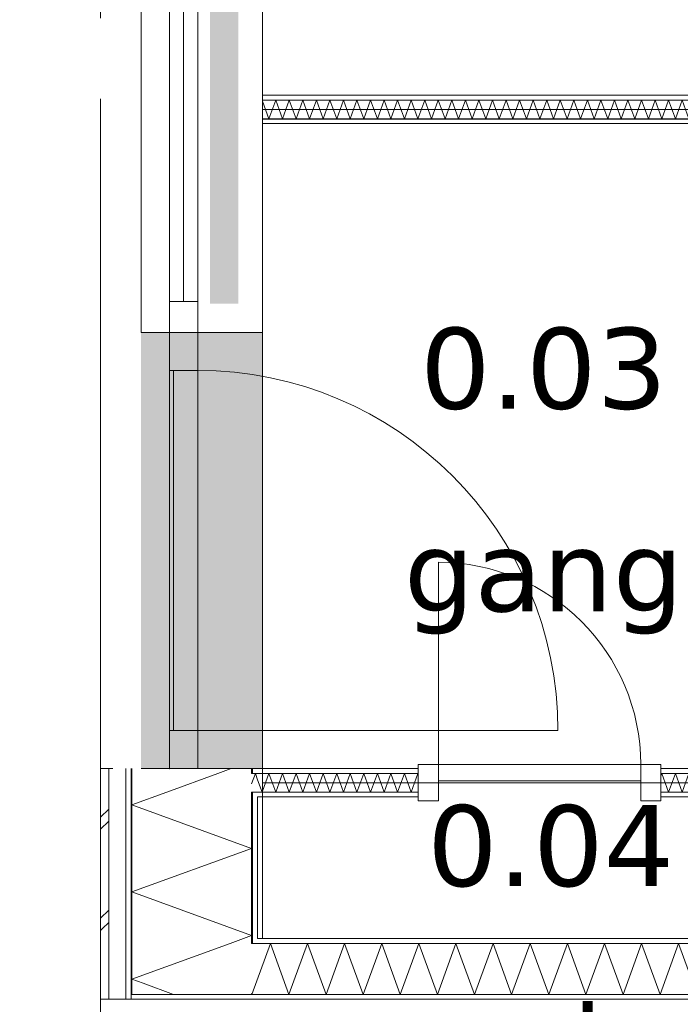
# Model space of a CAD drawing. Header units: millimetres. Extents: x -14925 to 266687, y -3550 to 35834.
# Tile 156 of 244: x 110899 to 112531, y 13512 to 15946. Entities that reach past the tile are written whole.
import ezdxf
from ezdxf.enums import TextEntityAlignment as Align

# ---------------------------------------------------------------- set-up
doc = ezdxf.new("R2010")
doc.units = ezdxf.units.MM
doc.header["$MEASUREMENT"] = 0
doc.linetypes.add('B0204', pattern=[2600, 2000, -200, 200, -200])
for name, color, linetype in [('A Stramien', 7, 'Continuous'), ('New_21 Buitenwanden', 7, 'Continuous'), ('New_21 Buitenwanden 2D arcering', 7, 'Continuous'), ('New_21 Buitenwanden Afdek-arcering', 7, 'Continuous'), ('New_21 Buitenwanden Deuren', 7, 'Continuous'), ('New_21 Buitenwanden Doorsnede-arcering', 7, 'Continuous'), ('New_21 Buitenwanden Laagscheidingslijnen', 7, 'Continuous'), ('New_21 Buitenwanden Ramen', 7, 'Continuous'), ('New_22 C Binnenwanden', 7, 'Continuous'), ('New_22 C Binnenwanden Deuren', 7, 'Continuous'), ('New_22 C Binnenwanden Doorsnede-arcering', 7, 'Continuous'), ('New_22 C Binnenwanden Laagscheidingslijnen', 7, 'Continuous'), ('New_Z Gebruiksopp', 7, 'Continuous'), ('New_Z Gebruiksopp Zone omranding', 7, 'Continuous'), ('New_Z Gebruiksopp Zone tekst', 7, 'Continuous'), ('Tekst_dim 1_ 100 .DO', 7, 'Continuous')]:
    doc.layers.add(name, color=color, linetype=linetype)
doc.styles.add('GENERATED_STYLE_1', font='verdana.ttf')
doc.styles.add('GENERATED_STYLE_2', font='verdana.ttf')
doc.dimstyles.new('GENERATED_STYLE__1', dxfattribs={"dimtxt": 400, "dimasz": 380, "dimexe": 0.18, "dimexo": 0.0625, "dimgap": 0, "dimtad": 1, "dimdec": 0, "dimzin": 0, "dimdsep": 46, "dimtxsty": 'GENERATED_STYLE_2', "dimblk": 'ARROWHEAD_7', "dimblk1": 'ARROWHEAD_7', "dimblk2": 'ARROWHEAD_7', "dimcen": 0.09, "dimse1": 1, "dimse2": 1, "dimclrd": 9, "dimclre": 9, "dimclrt": 9, "dimadec": 1, "dimazin": 0, "dimtfac": 1, "dimtdec": 4, "dimtmove": 0, "dimatfit": 3, "dimfxl": 1, "dimtolj": 1, "dimtzin": 0, "dimarcsym": 0})
pattern_1 = [(180, (120873.91, 0), (0, 100), [])]
pattern_2 = [(0, (120873.91, 0), (0, 100), [])]
pattern_3 = [(270, (120873.91, 0), (100, 0), [])]

# ---------------------------------------------------------------- blocks, each defined once
blk = doc.blocks.new('gang_0.03_107_1', base_point=(112193.6, 15317.4))
at = {"layer": 'New_Z Gebruiksopp Zone tekst', "color": 2, "lineweight": 0}
for tag, style, p in [('DUMMY_941', 'GENERATED_STYLE_1', (112193.6, 15255.2)), ('DUMMY_942', 'GENERATED_STYLE_2', (112193.6, 14758.1))]:
    blk.add_attdef(tag, text='', height=200, dxfattribs=dict(at, style=style)).set_placement(p, align=Align.TOP_LEFT)
for tag, style, p in [('ROOM_NUMBER', 'GENERATED_STYLE_1', (112193.6, 15184.5)), ('ROOM_NAME', 'GENERATED_STYLE_2', (112193.6, 14683.8))]:
    blk.add_attdef(tag, text='', height=200, dxfattribs=dict(at, style=style)).set_placement(p, align=Align.TOP_CENTER)
blk = doc.blocks.new('m.k._0.04_108_1', base_point=(112211.1, 14137.7))
at = {"layer": 'New_Z Gebruiksopp Zone tekst', "color": 2, "lineweight": 0}
for tag, style, p in [('DUMMY_941', 'GENERATED_STYLE_1', (112211.1, 14075.5)), ('DUMMY_942', 'GENERATED_STYLE_2', (112211.1, 13578.4))]:
    blk.add_attdef(tag, text='', height=200, dxfattribs=dict(at, style=style)).set_placement(p, align=Align.TOP_LEFT)
for tag, style, p in [('ROOM_NUMBER', 'GENERATED_STYLE_1', (112211.1, 14004.8)), ('ROOM_NAME', 'GENERATED_STYLE_2', (112211.1, 13512.5))]:
    blk.add_attdef(tag, text='', height=200, dxfattribs=dict(at, style=style)).set_placement(p, align=Align.TOP_CENTER)
blk = doc.blocks.new('Rnx horizontaal 26[49]_1', base_point=(120873.9, 0))
at = {"layer": 'New_21 Buitenwanden Ramen', "color": 7, "linetype": 'Continuous', "lineweight": 0}
for p, q in [((111498.9, 16327), (111498.9, 16339)), ((111498.9, 16327), (111498.9, 16339)), ((111198.9, 15173), (111198.9, 16327)), ((111198.9, 16327), (111218.9, 16327)), ((111218.9, 16327), (111260.9, 16327)), ((111260.9, 16327), (111268.9, 16327)), ((111268.9, 15173), (111268.9, 16327)), ((111268.9, 16251), (111268.9, 16327)), ((111268.9, 16327), (111275.9, 16327)), ((111268.9, 16327), (111275.9, 16327)), ((111275.9, 16327), (111338.9, 16327)), ((111275.9, 16327), (111338.9, 16327)), ((111338.9, 16327), (111338.9, 16251)), ((111338.9, 16327), (111471.9, 16327)), ((111338.9, 16327), (111471.9, 16327)), ((111471.9, 16327), (111486.9, 16327)), ((111471.9, 16327), (111486.9, 16327)), ((111486.9, 16327), (111498.9, 16327)), ((111486.9, 16327), (111498.9, 16327)), ((111498.9, 15173), (111498.9, 16327)), ((111338.9, 16251), (111268.9, 16251)), ((111268.9, 15249), (111268.9, 16251)), ((111303.9, 15249), (111303.9, 16251)), ((111338.9, 16251), (111338.9, 15249)), ((111268.9, 15173), (111268.9, 15249)), ((111268.9, 15249), (111338.9, 15249)), ((111338.9, 15249), (111338.9, 15173)), ((111198.9, 15173), (111218.9, 15173)), ((111218.9, 15173), (111260.9, 15173)), ((111260.9, 15173), (111268.9, 15173)), ((111268.9, 15173), (111275.9, 15173)), ((111268.9, 15173), (111275.9, 15173)), ((111275.9, 15173), (111338.9, 15173)), ((111275.9, 15173), (111338.9, 15173)), ((111338.9, 15173), (111471.9, 15173)), ((111338.9, 15173), (111471.9, 15173)), ((111471.9, 15173), (111486.9, 15173)), ((111471.9, 15173), (111486.9, 15173)), ((111486.9, 15173), (111498.9, 15173)), ((111486.9, 15173), (111498.9, 15173)), ((111498.9, 15173), (111498.9, 15161)), ((111498.9, 15173), (111498.9, 15161))]:
    blk.add_line(p, q, dxfattribs=at)
for p in [(111268.9, 16327), (111268.9, 15173)]:
    blk.add_point(p, dxfattribs=at)
blk = doc.blocks.new('D1 26[145]_1', base_point=(120873.9, 0))
at = {"layer": 'New_21 Buitenwanden Deuren', "color": 7, "linetype": 'Continuous', "lineweight": 0}
for p, q in [((111498.9, 15173), (111498.9, 15185)), ((111498.9, 15173), (111498.9, 15185)), ((111198.9, 15173), (111218.9, 15173)), ((111218.9, 15173), (111260.9, 15173)), ((111260.9, 15173), (111268.9, 15173)), ((111268.9, 15173), (111268.9, 14095)), ((111268.9, 15173), (111268.9, 15079)), ((111338.9, 15173), (111268.9, 15173)), ((111268.9, 15173), (111275.9, 15173)), ((111268.9, 15173), (111275.9, 15173)), ((111275.9, 15173), (111338.9, 15173)), ((111275.9, 15173), (111338.9, 15173)), ((111338.9, 15079), (111338.9, 15173)), ((111338.9, 15173), (111471.9, 15173)), ((111338.9, 15173), (111471.9, 15173)), ((111471.9, 15173), (111486.9, 15173)), ((111471.9, 15173), (111486.9, 15173)), ((111486.9, 15173), (111498.9, 15173)), ((111486.9, 15173), (111498.9, 15173)), ((111268.9, 15079), (111338.9, 15079)), ((111278.9, 14189), (111278.9, 15079)), ((111278.9, 15079), (111338.9, 15079)), ((111338.9, 15079), (111338.9, 14189)), ((111338.9, 14189), (111268.9, 14189)), ((111268.9, 14189), (111268.9, 14095)), ((111338.9, 14189), (111278.9, 14189)), ((111338.9, 14189), (112228.9, 14189)), ((111338.9, 14095), (111338.9, 14189)), ((111198.9, 14095), (111218.9, 14095)), ((111218.9, 14095), (111260.9, 14095)), ((111260.9, 14095), (111268.9, 14095)), ((111268.9, 14095), (111338.9, 14095)), ((111268.9, 14095), (111275.9, 14095)), ((111268.9, 14095), (111275.9, 14095)), ((111275.9, 14095), (111338.9, 14095)), ((111275.9, 14095), (111338.9, 14095)), ((111338.9, 14095), (111471.9, 14095)), ((111338.9, 14095), (111471.9, 14095)), ((111471.9, 14095), (111486.9, 14095)), ((111471.9, 14095), (111486.9, 14095)), ((111486.9, 14095), (111498.9, 14095)), ((111486.9, 14095), (111498.9, 14095)), ((111498.9, 14095), (111498.9, 14083)), ((111498.9, 14095), (111498.9, 14083))]:
    blk.add_line(p, q, dxfattribs=at)
blk.add_arc((111338.9, 14189), 890, 0, 90, dxfattribs=at)
for p in [(111268.9, 15173), (111268.9, 14095)]:
    blk.add_point(p, dxfattribs=at)
blk = doc.blocks.new('Wall_409_1', base_point=(111498.9, 17405))
at = {"layer": 'New_21 Buitenwanden 2D arcering', "linetype": 'Continuous', "lineweight": 0, "true_color": 0xffffff}
blk.add_hatch(color=7, dxfattribs=at).paths.add_polyline_path([(111368.9, 16327), (111368.9, 15244), (111438.9, 15244), (111438.9, 16327)])
at = {"layer": 'New_21 Buitenwanden Afdek-arcering', "linetype": 'Continuous', "lineweight": 0, "true_color": 0xffffff}
blk.add_hatch(color=7, dxfattribs=at).paths.add_polyline_path([(111198.9, 14095), (111498.9, 14095), (111498.9, 15173), (111198.9, 15173)])
at = {"layer": 'New_21 Buitenwanden', "color": 9, "linetype": 'Continuous', "lineweight": 0}
for p, q in [((111198.9, 14095), (111218.9, 14095)), ((111218.9, 14095), (111260.9, 14095)), ((111260.9, 14095), (111268.9, 14095)), ((111268.9, 14095), (111275.9, 14095)), ((111275.9, 14095), (111338.9, 14095)), ((111338.9, 14095), (111471.9, 14095)), ((111471.9, 14095), (111486.9, 14095)), ((111486.9, 14095), (111498.9, 14095)), ((111498.9, 14095), (111498.9, 14083))]:
    blk.add_line(p, q, dxfattribs=at)
at = {"layer": 'New_21 Buitenwanden Deuren', "color": 7, "linetype": 'Continuous', "lineweight": 0}
blk.add_blockref('D1 26[145]_1', (120873.9, 0), dxfattribs=at)
at = {"layer": 'New_21 Buitenwanden Ramen', "color": 7, "linetype": 'Continuous', "lineweight": 0}
blk.add_blockref('Rnx horizontaal 26[49]_1', (120873.9, 0), dxfattribs=at)
blk = doc.blocks.new('*X2729', base_point=(120873.9, 0))
at = {"layer": 'New_22 C Binnenwanden Doorsnede-arcering', "color": 7, "linetype": 'Continuous', "lineweight": 0}
for p, q in [((111498.9, 15744.6), (111514.8, 15701)), ((111531.5, 15747), (111514.8, 15701)), ((111531.5, 15747), (111548.3, 15701)), ((111565, 15747), (111548.3, 15701)), ((111565, 15747), (111581.7, 15701)), ((111598.5, 15747), (111581.7, 15701)), ((111598.5, 15747), (111615.2, 15701)), ((111632, 15747), (111615.2, 15701)), ((111632, 15747), (111648.7, 15701)), ((111665.5, 15747), (111648.7, 15701)), ((111665.5, 15747), (111682.2, 15701)), ((111698.9, 15747), (111682.2, 15701)), ((111698.9, 15747), (111715.7, 15701)), ((111732.4, 15747), (111715.7, 15701)), ((111732.4, 15747), (111749.2, 15701)), ((111765.9, 15747), (111749.2, 15701)), ((111765.9, 15747), (111782.7, 15701)), ((111799.4, 15747), (111782.7, 15701)), ((111799.4, 15747), (111816.1, 15701)), ((111832.9, 15747), (111816.1, 15701)), ((111832.9, 15747), (111849.6, 15701)), ((111866.4, 15747), (111849.6, 15701)), ((111866.4, 15747), (111883.1, 15701)), ((111899.9, 15747), (111883.1, 15701)), ((111899.9, 15747), (111916.6, 15701)), ((111933.3, 15747), (111916.6, 15701)), ((111933.3, 15747), (111950.1, 15701)), ((111966.8, 15747), (111950.1, 15701)), ((111966.8, 15747), (111983.6, 15701)), ((112000.3, 15747), (111983.6, 15701)), ((112000.3, 15747), (112017.1, 15701)), ((112033.8, 15747), (112017.1, 15701)), ((112033.8, 15747), (112050.5, 15701)), ((112067.3, 15747), (112050.5, 15701)), ((112067.3, 15747), (112084, 15701)), ((112100.8, 15747), (112084, 15701)), ((112100.8, 15747), (112117.5, 15701)), ((112134.3, 15747), (112117.5, 15701)), ((112134.3, 15747), (112151, 15701)), ((112167.7, 15747), (112151, 15701)), ((112167.7, 15747), (112184.5, 15701)), ((112201.2, 15747), (112184.5, 15701)), ((112201.2, 15747), (112218, 15701)), ((112234.7, 15747), (112218, 15701)), ((112234.7, 15747), (112251.5, 15701)), ((112268.2, 15747), (112251.5, 15701)), ((112268.2, 15747), (112284.9, 15701)), ((112301.7, 15747), (112284.9, 15701)), ((112301.7, 15747), (112318.4, 15701)), ((112335.2, 15747), (112318.4, 15701)), ((112335.2, 15747), (112351.9, 15701)), ((112368.7, 15747), (112351.9, 15701)), ((112368.7, 15747), (112385.4, 15701)), ((112402.1, 15747), (112385.4, 15701)), ((112402.1, 15747), (112418.9, 15701)), ((112435.6, 15747), (112418.9, 15701)), ((112435.6, 15747), (112452.4, 15701)), ((112469.1, 15747), (112452.4, 15701)), ((112469.1, 15747), (112485.9, 15701)), ((112502.6, 15747), (112485.9, 15701)), ((112502.6, 15747), (112519.3, 15701)), ((112536.1, 15747), (112519.3, 15701)), ((112536.1, 15747), (112552.8, 15701)), ((112569.6, 15747), (112552.8, 15701)), ((112569.6, 15747), (112586.3, 15701)), ((112603, 15747), (112586.3, 15701)), ((112603, 15747), (112619.8, 15701)), ((112636.5, 15747), (112619.8, 15701)), ((112636.5, 15747), (112653.3, 15701)), ((112670, 15747), (112653.3, 15701)), ((112670, 15747), (112686.8, 15701)), ((112703.5, 15747), (112686.8, 15701)), ((112703.5, 15747), (112720.2, 15701)), ((112737, 15747), (112720.2, 15701)), ((112737, 15747), (112753.7, 15701)), ((112770.5, 15747), (112753.7, 15701)), ((112770.5, 15747), (112787.2, 15701)), ((112804, 15747), (112787.2, 15701)), ((112804, 15747), (112820.7, 15701)), ((112837.4, 15747), (112820.7, 15701)), ((112837.4, 15747), (112854.2, 15701)), ((112870.9, 15747), (112854.2, 15701)), ((112870.9, 15747), (112887.7, 15701)), ((112904.4, 15747), (112887.7, 15701)), ((112904.4, 15747), (112921.2, 15701)), ((112937.9, 15747), (112921.2, 15701)), ((112937.9, 15747), (112954.6, 15701)), ((112971.4, 15747), (112954.6, 15701)), ((112971.4, 15747), (112988.1, 15701)), ((113004.9, 15747), (112988.1, 15701)), ((113004.9, 15747), (113021.6, 15701)), ((113038.4, 15747), (113021.6, 15701)), ((113038.4, 15747), (113055.1, 15701)), ((113071.8, 15747), (113055.1, 15701)), ((113071.8, 15747), (113088.6, 15701)), ((113105.3, 15747), (113088.6, 15701)), ((113105.3, 15747), (113122.1, 15701)), ((113138.8, 15747), (113122.1, 15701)), ((113138.8, 15747), (113155.6, 15701)), ((113172.3, 15747), (113155.6, 15701)), ((113172.3, 15747), (113189, 15701)), ((113205.8, 15747), (113189, 15701)), ((113205.8, 15747), (113222.5, 15701)), ((113239.3, 15747), (113222.5, 15701)), ((113239.3, 15747), (113256, 15701)), ((113272.8, 15747), (113256, 15701)), ((113272.8, 15747), (113289.5, 15701)), ((113306.2, 15747), (113289.5, 15701)), ((113306.2, 15747), (113323, 15701)), ((113339.7, 15747), (113323, 15701)), ((113339.7, 15747), (113356.5, 15701)), ((113373.2, 15747), (113356.5, 15701)), ((113373.2, 15747), (113390, 15701)), ((113406.7, 15747), (113390, 15701)), ((113406.7, 15747), (113423.4, 15701)), ((113440.2, 15747), (113423.4, 15701)), ((113440.2, 15747), (113456.9, 15701)), ((113473.7, 15747), (113456.9, 15701)), ((113473.7, 15747), (113490.4, 15701)), ((113507.2, 15747), (113490.4, 15701)), ((113507.2, 15747), (113523.9, 15701)), ((113540.6, 15747), (113523.9, 15701)), ((113540.6, 15747), (113557.4, 15701)), ((113574.1, 15747), (113557.4, 15701)), ((113574.1, 15747), (113590.9, 15701)), ((113607.6, 15747), (113590.9, 15701)), ((113607.6, 15747), (113624.3, 15701)), ((113641.1, 15747), (113624.3, 15701)), ((113641.1, 15747), (113657.8, 15701)), ((113674.6, 15747), (113657.8, 15701)), ((113674.6, 15747), (113691.3, 15701)), ((113708.1, 15747), (113691.3, 15701)), ((113708.1, 15747), (113724.8, 15701)), ((113741.5, 15747), (113724.8, 15701)), ((113741.5, 15747), (113758.3, 15701)), ((113775, 15747), (113758.3, 15701)), ((113775, 15747), (113791.8, 15701)), ((113808.5, 15747), (113791.8, 15701)), ((113808.5, 15747), (113808.9, 15745.9))]:
    blk.add_line(p, q, dxfattribs=at)
blk = doc.blocks.new('Wall_411_1', base_point=(111498.9, 15724))
at = {"layer": 'New_22 C Binnenwanden Doorsnede-arcering', "linetype": 'Continuous', "lineweight": 0, "true_color": 0x000000}
h = blk.add_hatch(dxfattribs=at)
h.set_pattern_fill('325_Houtachtig_plaatmate_E0', color=18, style=0, pattern_type=2)
h.set_pattern_definition(pattern_1)
h.paths.add_polyline_path([(111498.9, 15759), (111498.9, 15747), (113808.9, 15747), (113808.9, 15759)])
h = blk.add_hatch(dxfattribs=at)
h.set_pattern_fill('325_Houtachtig_plaatmate_E0', color=18, style=0, pattern_type=2)
h.set_pattern_definition(pattern_1)
h.paths.add_polyline_path([(111498.9, 15701), (111498.9, 15689), (113808.9, 15689), (113808.9, 15701)])
at = {"layer": 'New_22 C Binnenwanden', "color": 1, "linetype": 'Continuous', "lineweight": 0, "flags": 128}
for points in [[(113808.9, 15759), (111498.9, 15759)], [(111498.9, 15689), (113808.9, 15689)]]:
    blk.add_lwpolyline(points, dxfattribs=at)
at = {"layer": 'New_22 C Binnenwanden Laagscheidingslijnen', "color": 1, "linetype": 'Continuous', "lineweight": 0}
for p, q in [((113808.9, 15747), (111498.9, 15747)), ((113808.9, 15701), (111498.9, 15701))]:
    blk.add_line(p, q, dxfattribs=at)
at = {"layer": 'New_22 C Binnenwanden', "color": 1, "lineweight": 0}
blk.add_blockref('*X2729', (120873.9, 0), dxfattribs=at)
blk = doc.blocks.new('*X2742', base_point=(120873.9, 0))
at = {"layer": 'New_22 C Binnenwanden Doorsnede-arcering', "color": 7, "linetype": 'Continuous', "lineweight": 0}
for p in [(111471.9, 14057.2), (111486.9, 14067.6)]:
    blk.add_line(p, (111481.3, 14083), dxfattribs=at)
blk = doc.blocks.new('*X2743', base_point=(120873.9, 0))
at = {"layer": 'New_22 C Binnenwanden Doorsnede-arcering', "color": 7, "linetype": 'Continuous', "lineweight": 0}
for q in [(111486.9, 14067.6), (111498.9, 14039.4)]:
    blk.add_line((111498, 14037), q, dxfattribs=at)
blk = doc.blocks.new('*X2744', base_point=(120873.9, 0))
at = {"layer": 'New_22 C Binnenwanden Doorsnede-arcering', "color": 7, "linetype": 'Continuous', "lineweight": 0}
for q in [(112732.9, 14048.2), (112744.9, 14058.8)]:
    blk.add_line((112737, 14037), q, dxfattribs=at)
blk = doc.blocks.new('*X2745', base_point=(120873.9, 0))
at = {"layer": 'New_22 C Binnenwanden Doorsnede-arcering', "color": 7, "linetype": 'Continuous', "lineweight": 0}
for p, q in [((111498.9, 14039.4), (111514.8, 14083)), ((111531.5, 14037), (111514.8, 14083)), ((111531.5, 14037), (111548.3, 14083)), ((111565, 14037), (111548.3, 14083)), ((111565, 14037), (111581.7, 14083)), ((111598.5, 14037), (111581.7, 14083)), ((111598.5, 14037), (111615.2, 14083)), ((111632, 14037), (111615.2, 14083)), ((111632, 14037), (111648.7, 14083)), ((111665.5, 14037), (111648.7, 14083)), ((111665.5, 14037), (111682.2, 14083)), ((111698.9, 14037), (111682.2, 14083)), ((111698.9, 14037), (111715.7, 14083)), ((111732.4, 14037), (111715.7, 14083)), ((111732.4, 14037), (111749.2, 14083)), ((111765.9, 14037), (111749.2, 14083)), ((111765.9, 14037), (111782.7, 14083)), ((111799.4, 14037), (111782.7, 14083)), ((111799.4, 14037), (111816.1, 14083)), ((111832.9, 14037), (111816.1, 14083)), ((111832.9, 14037), (111849.6, 14083)), ((111866.4, 14037), (111849.6, 14083)), ((111866.4, 14037), (111883.1, 14083)), ((111883.6, 14081.8), (111883.1, 14083))]:
    blk.add_line(p, q, dxfattribs=at)
blk = doc.blocks.new('*X2746', base_point=(120873.9, 0))
at = {"layer": 'New_22 C Binnenwanden Doorsnede-arcering', "color": 7, "linetype": 'Continuous', "lineweight": 0}
for p, q in [((112483.6, 14076.7), (112485.9, 14083)), ((112502.6, 14037), (112485.9, 14083)), ((112502.6, 14037), (112519.3, 14083)), ((112536.1, 14037), (112519.3, 14083)), ((112536.1, 14037), (112552.8, 14083)), ((112569.6, 14037), (112552.8, 14083)), ((112569.6, 14037), (112586.3, 14083)), ((112603, 14037), (112586.3, 14083)), ((112603, 14037), (112619.8, 14083)), ((112636.5, 14037), (112619.8, 14083)), ((112636.5, 14037), (112653.3, 14083)), ((112670, 14037), (112653.3, 14083)), ((112670, 14037), (112686.8, 14083)), ((112703.5, 14037), (112686.8, 14083)), ((112703.5, 14037), (112720.2, 14083)), ((112732.9, 14048.2), (112720.2, 14083))]:
    blk.add_line(p, q, dxfattribs=at)
blk = doc.blocks.new('D1 bl 26[150]_1', base_point=(120873.9, 0))
at = {"layer": 'New_22 C Binnenwanden Deuren', "color": 7, "linetype": 'Continuous', "lineweight": 0}
for p, q in [((111933.6, 14105), (111933.6, 14605)), ((111883.6, 14105), (111933.6, 14105)), ((111883.6, 14015), (111883.6, 14105)), ((111883.6, 14095), (111883.6, 14083)), ((111933.6, 14105), (111933.6, 14015)), ((112433.6, 14105), (111933.6, 14105)), ((111933.6, 14105), (111933.6, 14065)), ((112433.6, 14015), (112433.6, 14105)), ((112433.6, 14105), (112483.6, 14105)), ((112433.6, 14065), (112433.6, 14105)), ((112483.6, 14105), (112483.6, 14015)), ((112483.6, 14095), (112483.6, 14083)), ((111883.6, 14083), (111883.6, 14037)), ((111933.6, 14065), (112433.6, 14065)), ((112483.6, 14083), (112483.6, 14037)), ((111883.6, 14037), (111883.6, 14025)), ((112483.6, 14037), (112483.6, 14025)), ((111933.6, 14015), (111883.6, 14015)), ((112483.6, 14015), (112433.6, 14015))]:
    blk.add_line(p, q, dxfattribs=at)
blk.add_arc((111933.6, 14105), 500, 0, 90, dxfattribs=at)
blk = doc.blocks.new('Wall_414_1', base_point=(111498.9, 14060))
at = {"layer": 'New_22 C Binnenwanden Doorsnede-arcering', "linetype": 'Continuous', "lineweight": 0, "true_color": 0x000000}
h = blk.add_hatch(dxfattribs=at)
h.set_pattern_fill('325_Houtachtig_plaatmate_E0', color=18, style=0, pattern_type=2)
h.set_pattern_definition(pattern_2)
h.paths.add_polyline_path([(111498.9, 14083), (111498.9, 14095), (111486.9, 14095), (111486.9, 14083)])
h = blk.add_hatch(dxfattribs=at)
h.set_pattern_fill('325_Houtachtig_plaatmate_E0', color=18, style=0, pattern_type=2)
h.set_pattern_definition(pattern_2)
h.paths.add_polyline_path([(111883.6, 14095), (111498.9, 14095), (111498.9, 14083), (111883.6, 14083)])
h = blk.add_hatch(dxfattribs=at)
h.set_pattern_fill('325_Houtachtig_plaatmate_E0', color=18, style=0, pattern_type=2)
h.set_pattern_definition(pattern_2)
h.paths.add_polyline_path([(112732.9, 14095), (112483.6, 14095), (112483.6, 14083), (112732.9, 14083)])
h = blk.add_hatch(dxfattribs=at)
h.set_pattern_fill('325_Houtachtig_plaatmate_E0', color=18, style=0, pattern_type=2)
h.set_pattern_definition(pattern_2)
h.paths.add_polyline_path([(111498.9, 14025), (111498.9, 14037), (111486.9, 14037), (111486.9, 14025)])
h = blk.add_hatch(dxfattribs=at)
h.set_pattern_fill('325_Houtachtig_plaatmate_E0', color=18, style=0, pattern_type=2)
h.set_pattern_definition(pattern_2)
h.paths.add_polyline_path([(111883.6, 14037), (111498.9, 14037), (111498.9, 14025), (111883.6, 14025)])
h = blk.add_hatch(dxfattribs=at)
h.set_pattern_fill('325_Houtachtig_plaatmate_E0', color=18, style=0, pattern_type=2)
h.set_pattern_definition(pattern_2)
h.paths.add_polyline_path([(112483.6, 14037), (112483.6, 14025), (112732.9, 14025), (112732.9, 14037)])
at = {"layer": 'New_21 Buitenwanden Laagscheidingslijnen', "color": 1, "linetype": 'Continuous', "lineweight": 0}
for p, q in [((111498.9, 14095), (111486.9, 14095)), ((111486.9, 14083), (111471.9, 14083)), ((111498.9, 14083), (111486.9, 14083)), ((111471.9, 14037), (111486.9, 14037)), ((111486.9, 14037), (111498.9, 14037)), ((111486.9, 14025), (111498.9, 14025))]:
    blk.add_line(p, q, dxfattribs=at)
at = {"layer": 'New_22 C Binnenwanden', "color": 1, "linetype": 'Continuous', "lineweight": 0}
for p, q in [((111883.6, 14095), (111883.6, 14083)), ((112483.6, 14095), (112483.6, 14083)), ((111883.6, 14083), (111883.6, 14037)), ((112483.6, 14083), (112483.6, 14037)), ((111883.6, 14037), (111883.6, 14025)), ((112483.6, 14037), (112483.6, 14025))]:
    blk.add_line(p, q, dxfattribs=at)
at = {"layer": 'New_22 C Binnenwanden', "color": 1, "linetype": 'Continuous', "lineweight": 0, "flags": 128}
for points in [[(111883.6, 14095), (111498.9, 14095)], [(112732.9, 14095), (112483.6, 14095)], [(111498.9, 14025), (111883.6, 14025)], [(112483.6, 14025), (112732.9, 14025)]]:
    blk.add_lwpolyline(points, dxfattribs=at)
at = {"layer": 'New_22 C Binnenwanden Laagscheidingslijnen', "color": 1, "linetype": 'Continuous', "lineweight": 0}
for p, q in [((111498.9, 14083), (111883.6, 14083)), ((112483.6, 14083), (112732.9, 14083)), ((112744.9, 14083), (112732.9, 14083)), ((111498.9, 14037), (111883.6, 14037)), ((112483.6, 14037), (112732.9, 14037)), ((112732.9, 14037), (112744.9, 14037))]:
    blk.add_line(p, q, dxfattribs=at)
at = {"layer": 'New_22 C Binnenwanden', "color": 1, "lineweight": 0}
for name in ['*X2742', '*X2743', '*X2745', '*X2746', '*X2744']:
    blk.add_blockref(name, (120873.9, 0), dxfattribs=at)
at = {"layer": 'New_22 C Binnenwanden Deuren', "color": 7, "linetype": 'Continuous', "lineweight": 0}
blk.add_blockref('D1 bl 26[150]_1', (120873.9, 0), dxfattribs=at)
blk = doc.blocks.new('*X2791', base_point=(120873.9, 0))
at = {"layer": 'New_22 C Binnenwanden Doorsnede-arcering', "color": 7, "linetype": 'Continuous', "lineweight": 0}
for p, q in [((111518.4, 13663), (111472.6, 13537)), ((111518.4, 13663), (111564.3, 13537)), ((111610.1, 13663), (111564.3, 13537)), ((111610.1, 13663), (111656, 13537)), ((111701.9, 13663), (111656, 13537)), ((111701.9, 13663), (111747.7, 13537)), ((111793.6, 13663), (111747.7, 13537)), ((111793.6, 13663), (111839.4, 13537)), ((111885.3, 13663), (111839.4, 13537)), ((111885.3, 13663), (111931.2, 13537)), ((111977, 13663), (111931.2, 13537)), ((111977, 13663), (112022.9, 13537)), ((112068.7, 13663), (112022.9, 13537)), ((112068.7, 13663), (112114.6, 13537)), ((112160.5, 13663), (112114.6, 13537)), ((112160.5, 13663), (112206.3, 13537)), ((112252.2, 13663), (112206.3, 13537)), ((112252.2, 13663), (112298, 13537)), ((112343.9, 13663), (112298, 13537)), ((112343.9, 13663), (112389.8, 13537)), ((112435.6, 13663), (112389.8, 13537)), ((112435.6, 13663), (112481.5, 13537)), ((112527.3, 13663), (112481.5, 13537)), ((112527.3, 13663), (112573.2, 13537)), ((112619.1, 13663), (112573.2, 13537)), ((112619.1, 13663), (112664.9, 13537)), ((112710.8, 13663), (112664.9, 13537)), ((112710.8, 13663), (112744.9, 13569.2)), ((111471.9, 13538.8), (111472.6, 13537))]:
    blk.add_line(p, q, dxfattribs=at)
blk = doc.blocks.new('Wall_422_1', base_point=(111498.9, 13675))
at = {"layer": 'New_22 C Binnenwanden Doorsnede-arcering', "linetype": 'Continuous', "lineweight": 0, "true_color": 0x000000}
h = blk.add_hatch(dxfattribs=at)
h.set_pattern_fill('325_Houtachtig_plaatmate_E0', color=18, style=0, pattern_type=2)
h.set_pattern_definition(pattern_1)
h.paths.add_polyline_path([(111486.9, 13670.5), (111498.9, 13675), (111486.9, 13675)])
h = blk.add_hatch(dxfattribs=at)
h.set_pattern_fill('325_Houtachtig_plaatmate_E0', color=18, style=0, pattern_type=2)
h.set_pattern_definition(pattern_1)
h.paths.add_polyline_path([(111486.9, 13663), (112732.9, 13663), (112732.9, 13675), (111498.9, 13675), (111486.9, 13670.5)])
h = blk.add_hatch(dxfattribs=at)
h.set_pattern_fill('325_Houtachtig_plaatmate_E0', color=18, style=0, pattern_type=2)
h.set_pattern_definition(pattern_1)
h.paths.add_polyline_path([(111175.9, 13525), (118271.9, 13525), (118271.9, 13537), (111175.9, 13537)])
at = {"layer": 'New_21 Buitenwanden Laagscheidingslijnen', "color": 1, "linetype": 'Continuous', "lineweight": 0}
blk.add_line((111498.9, 13675), (111486.9, 13675), dxfattribs=at)
at = {"layer": 'New_22 C Binnenwanden', "color": 1, "linetype": 'Continuous', "lineweight": 0, "flags": 128}
for points in [[(112732.9, 13675), (111498.9, 13675)], [(111175.9, 13525), (118271.9, 13525)]]:
    blk.add_lwpolyline(points, dxfattribs=at)
at = {"layer": 'New_22 C Binnenwanden Laagscheidingslijnen', "color": 1, "linetype": 'Continuous', "lineweight": 0}
for p, q in [((111471.9, 13663), (111486.9, 13663)), ((112744.9, 13663), (111486.9, 13663)), ((111175.9, 13537), (111471.9, 13537)), ((117975.9, 13537), (111471.9, 13537))]:
    blk.add_line(p, q, dxfattribs=at)
at = {"layer": 'New_22 C Binnenwanden', "color": 1, "lineweight": 0}
blk.add_blockref('*X2791', (120873.9, 0), dxfattribs=at)
blk = doc.blocks.new('*X3488', base_point=(120873.9, 0))
at = {"layer": 'New_21 Buitenwanden Doorsnede-arcering', "color": 7, "linetype": 'Continuous', "lineweight": 0}
blk.add_line((111204, 13564.4), (111279.3, 13537), dxfattribs=at)
blk = doc.blocks.new('*X3490', base_point=(120873.9, 0))
at = {"layer": 'New_21 Buitenwanden Doorsnede-arcering', "color": 7, "linetype": 'Continuous', "lineweight": 0}
for p, q in [((111098.9, 13975), (111118.9, 13995)), ((111098.9, 13945), (111118.9, 13965)), ((111098.9, 13725), (111118.9, 13745)), ((111098.9, 13695), (111103.9, 13700)), ((111103.9, 13700), (111118.9, 13715))]:
    blk.add_line(p, q, dxfattribs=at)
blk = doc.blocks.new('*X3491', base_point=(120873.9, 0))
at = {"layer": 'New_21 Buitenwanden Doorsnede-arcering', "color": 7, "linetype": 'Continuous', "lineweight": 0}
blk.add_line((111388.6, 14083), (111421.6, 14095), dxfattribs=at)
blk = doc.blocks.new('*X3492', base_point=(120873.9, 0))
at = {"layer": 'New_21 Buitenwanden Doorsnede-arcering', "color": 7, "linetype": 'Continuous', "lineweight": 0}
blk.add_line((111262.2, 14037), (111388.6, 14083), dxfattribs=at)
blk = doc.blocks.new('*X3493', base_point=(120873.9, 0))
at = {"layer": 'New_21 Buitenwanden Doorsnede-arcering', "color": 7, "linetype": 'Continuous', "lineweight": 0}
for p, q in [((111175.9, 14005.6), (111262.2, 14037)), ((111175.9, 14005.6), (111471.9, 13897.8)), ((111175.9, 13790.1), (111471.9, 13897.8)), ((111175.9, 13790.1), (111471.9, 13682.4)), ((111418.7, 13663), (111471.9, 13682.4))]:
    blk.add_line(p, q, dxfattribs=at)
blk = doc.blocks.new('*X3494', base_point=(120873.9, 0))
at = {"layer": 'New_21 Buitenwanden Doorsnede-arcering', "color": 7, "linetype": 'Continuous', "lineweight": 0}
for q in [(111418.7, 13663), (111204, 13564.4)]:
    blk.add_line((111175.9, 13574.6), q, dxfattribs=at)
blk = doc.blocks.new('Wall_537_1', base_point=(111498.9, 13675))
at = {"layer": 'New_21 Buitenwanden Doorsnede-arcering', "linetype": 'Continuous', "lineweight": 0, "true_color": 0x000000}
h = blk.add_hatch(dxfattribs=at)
h.set_pattern_fill('325_Houtachtig_plaatmate_E0', color=18, style=0, pattern_type=2)
h.set_pattern_definition(pattern_3)
h.paths.add_polyline_path([(111160.9, 14095), (111160.9, 13548.2), (111175.9, 13553.9), (111175.9, 14095)])
h = blk.add_hatch(dxfattribs=at)
h.set_pattern_fill('325_Houtachtig_plaatmate_E0', color=18, style=0, pattern_type=2)
h.set_pattern_definition(pattern_3)
h.paths.add_polyline_path([(111486.9, 14083), (111486.9, 14095), (111471.9, 14095), (111471.9, 14083)])
h = blk.add_hatch(dxfattribs=at)
h.set_pattern_fill('325_Houtachtig_plaatmate_E0', color=18, style=0, pattern_type=2)
h.set_pattern_definition(pattern_3)
h.paths.add_polyline_path([(111486.9, 14025), (111486.9, 14037), (111471.9, 14037), (111471.9, 14025)])
h = blk.add_hatch(dxfattribs=at)
h.set_pattern_fill('325_Houtachtig_plaatmate_E0', color=18, style=0, pattern_type=2)
h.set_pattern_definition(pattern_3)
h.paths.add_polyline_path([(111486.9, 13675), (111486.9, 14025), (111471.9, 14025), (111471.9, 13675)])
h = blk.add_hatch(dxfattribs=at)
h.set_pattern_fill('720_Gips_0001', color=18, style=0, pattern_type=2)
h.set_pattern_definition([(270, (120873.9, 0), (346.41, 0), [0, -200]), (270, (121047.1, -100), (346.41, 0), [0, -200])])
h.paths.add_polyline_path([(111498.9, 13675), (111498.9, 14025), (111486.9, 14025), (111486.9, 13675)])
h = blk.add_hatch(dxfattribs=at)
h.set_pattern_fill('325_Houtachtig_plaatmate_E0', color=18, style=0, pattern_type=2)
h.set_pattern_definition(pattern_3)
h.paths.add_polyline_path([(111471.9, 13675), (111471.9, 13664.9), (111486.9, 13670.5), (111486.9, 13675)])
h = blk.add_hatch(dxfattribs=at)
h.set_pattern_fill('325_Houtachtig_plaatmate_E0', color=18, style=0, pattern_type=2)
h.set_pattern_definition(pattern_3)
h.paths.add_polyline_path([(111471.9, 13663), (111486.9, 13663), (111486.9, 13670.5), (111471.9, 13664.9)])
h = blk.add_hatch(dxfattribs=at)
h.set_pattern_fill('325_Houtachtig_plaatmate_E0', color=18, style=0, pattern_type=2)
h.set_pattern_definition(pattern_3)
h.paths.add_polyline_path([(111160.9, 13537), (111175.9, 13537), (111175.9, 13553.9), (111160.9, 13548.2)])
h = blk.add_hatch(dxfattribs=at)
h.set_pattern_fill('325_Houtachtig_plaatmate_E0', color=18, style=0, pattern_type=2)
h.set_pattern_definition(pattern_3)
h.paths.add_polyline_path([(111160.9, 13525), (111175.9, 13525), (111175.9, 13537), (111160.9, 13537)])
at = {"layer": 'New_21 Buitenwanden', "color": 9, "linetype": 'Continuous', "lineweight": 0, "flags": 128}
for points in [[(111098.9, 14095), (111118.9, 14095)], [(111098.9, 14095), (111098.9, 13525)], [(111118.9, 14095), (111128.9, 14095)], [(111498.9, 13675), (111498.9, 14025)]]:
    blk.add_lwpolyline(points, dxfattribs=at)
at = {"layer": 'New_21 Buitenwanden Laagscheidingslijnen', "color": 9, "linetype": 'Continuous', "lineweight": 0}
for p, q in [((111118.9, 14095), (111118.9, 13532.5)), ((111160.9, 14095), (111160.9, 13548.2)), ((111175.9, 14095), (111175.9, 14083)), ((111471.9, 14095), (111471.9, 14083)), ((111175.9, 14083), (111175.9, 14037)), ((111175.9, 14037), (111175.9, 13663)), ((111471.9, 14037), (111471.9, 14025)), ((111471.9, 14025), (111471.9, 13675)), ((111486.9, 14025), (111486.9, 13675)), ((111175.9, 13663), (111175.9, 13553.9)), ((111471.9, 13675), (111471.9, 13664.9))]:
    blk.add_line(p, q, dxfattribs=at)
at = {"layer": 'New_21 Buitenwanden Laagscheidingslijnen', "color": 1, "linetype": 'Continuous', "lineweight": 0}
for p, q in [((111498.9, 14095), (111486.9, 14095)), ((111486.9, 14083), (111471.9, 14083)), ((111471.9, 14037), (111486.9, 14037)), ((111486.9, 14025), (111498.9, 14025)), ((111498.9, 13675), (111486.9, 13675))]:
    blk.add_line(p, q, dxfattribs=at)
at = {"layer": 'New_22 C Binnenwanden', "color": 9, "linetype": 'Continuous', "lineweight": 0, "flags": 128}
for points in [[(111098.9, 13525), (111118.9, 13525)], [(111118.9, 13525), (111160.9, 13525)], [(111160.9, 13525), (111175.9, 13525)]]:
    blk.add_lwpolyline(points, dxfattribs=at)
at = {"layer": 'New_22 C Binnenwanden Laagscheidingslijnen', "color": 9, "linetype": 'Continuous', "lineweight": 0}
for p, q in [((111471.9, 13663), (111471.9, 13664.9)), ((111175.9, 13537), (111175.9, 13553.9)), ((111118.9, 13525), (111118.9, 13532.5)), ((111160.9, 13537), (111160.9, 13548.2)), ((111160.9, 13525), (111160.9, 13537))]:
    blk.add_line(p, q, dxfattribs=at)
at = {"layer": 'New_22 C Binnenwanden Laagscheidingslijnen', "color": 1, "linetype": 'Continuous', "lineweight": 0}
for p, q in [((111471.9, 13663), (111486.9, 13663)), ((111175.9, 13537), (111471.9, 13537))]:
    blk.add_line(p, q, dxfattribs=at)
at = {"layer": 'New_21 Buitenwanden', "color": 1, "lineweight": 0}
for name in ['*X3491', '*X3492', '*X3493', '*X3490', '*X3494', '*X3488']:
    blk.add_blockref(name, (120873.9, 0), dxfattribs=at)
blk = doc.blocks.new('Standard grid marker_2')
at = {"layer": 'A Stramien', "color": 7, "linetype": 'B0204', "lineweight": 0}
blk.add_line((1000, 0), (24500, 0), dxfattribs=at)
at = {"layer": 'A Stramien', "color": 9, "lineweight": 0, "style": 'GENERATED_STYLE_2'}
blk.add_attdef('AC_MarkerText_1', text='', height=400, rotation=90, dxfattribs=at).set_placement((-948.6, -142.5), align=Align.TOP_CENTER)
blk = doc.blocks.new('*D3826', base_point=(120873.9, 0))
at = {"layer": 'Tekst_dim 1_ 100 .DO', "color": 9, "linetype": 'Continuous', "lineweight": 0}
for p, q in [((109598.9, 9100), (109598.9, 13600)), ((109973.9, 13500), (109223.9, 13500)), ((109598.9, 4600), (109598.9, 9100)), ((109973.9, 9000), (109223.9, 9000))]:
    blk.add_line(p, q, dxfattribs=at)
for centre in [(109598.9, 13500), (109598.9, 9000)]:
    blk.add_circle(centre, 100, dxfattribs=at)
at = {"layer": 'Tekst_dim 1_ 100 .DO', "color": 9, "lineweight": 0, "insert": (109518.9, 10452.7), "char_height": 400, "attachment_point": 7, "rotation": 90, "style": 'GENERATED_STYLE_2'}
blk.add_mtext('\\A1;{\\pql;\\fVerdana|b0|i0|c0|p0;\\W1.000000;4.500}', dxfattribs=at)
blk = doc.blocks.new('ARROWHEAD_7')
at = {"color": 0, "linetype": 'Continuous', "lineweight": 0}
for p, q in [((0, -0.25), (0, 0.25)), ((0, 0), (-1, 0)), ((-0.25, 0), (0.25, 0))]:
    blk.add_line(p, q, dxfattribs=at)
blk.add_circle((0, 0), 0.25, dxfattribs=at)
blk = doc.blocks.new('*D3827', base_point=(120873.9, 0))
at = {"layer": 'Tekst_dim 1_ 100 .DO', "color": 9, "linetype": 'Continuous', "lineweight": 0}
for p, q in [((109598.9, 13600), (109598.9, 18100)), ((109973.9, 18000), (109223.9, 18000)), ((109598.9, 9100), (109598.9, 13600)), ((109973.9, 13500), (109223.9, 13500))]:
    blk.add_line(p, q, dxfattribs=at)
for centre in [(109598.9, 18000), (109598.9, 13500)]:
    blk.add_circle(centre, 100, dxfattribs=at)
at = {"layer": 'Tekst_dim 1_ 100 .DO', "color": 9, "lineweight": 0, "insert": (109518.9, 14952.7), "char_height": 400, "attachment_point": 7, "rotation": 90, "style": 'GENERATED_STYLE_2'}
blk.add_mtext('\\A1;{\\pql;\\fVerdana|b0|i0|c0|p0;\\W1.000000;4.500}', dxfattribs=at)
blk = doc.blocks.new('*D3828', base_point=(120873.9, 0))
at = {"layer": 'Tekst_dim 1_ 100 .DO', "color": 9, "linetype": 'Continuous', "lineweight": 0}
for p, q in [((109598.9, 18025), (109598.9, 18325)), ((109973.9, 18125), (109223.9, 18125)), ((109598.9, 18000), (109598.9, 18125)), ((109598.9, 13600), (109598.9, 18100)), ((109973.9, 18000), (109223.9, 18000))]:
    blk.add_line(p, q, dxfattribs=at)
for centre in [(109598.9, 18125), (109598.9, 18000)]:
    blk.add_circle(centre, 100, dxfattribs=at)
at = {"layer": 'Tekst_dim 1_ 100 .DO', "color": 9, "lineweight": 0, "insert": (109518.9, 18225), "char_height": 400, "attachment_point": 7, "rotation": 90, "style": 'GENERATED_STYLE_2'}
blk.add_mtext('\\A1;{\\pql;\\fVerdana|b0|i0|c0|p0;\\W1.000000;125}', dxfattribs=at)
blk = doc.blocks.new('*D3829', base_point=(120873.9, 0))
at = {"layer": 'Tekst_dim 1_ 100 .DO', "color": 9, "linetype": 'Continuous', "lineweight": 0}
for p, q in [((108098.9, 18025), (108098.9, 18325)), ((108473.9, 18125), (107723.9, 18125)), ((108098.9, -25), (108098.9, 18025)), ((108098.9, -325), (108098.9, -25)), ((108473.9, -125), (107723.9, -125))]:
    blk.add_line(p, q, dxfattribs=at)
for centre in [(108098.9, 18125), (108098.9, -125)]:
    blk.add_circle(centre, 100, dxfattribs=at)
at = {"layer": 'Tekst_dim 1_ 100 .DO', "color": 9, "lineweight": 0, "insert": (108018.9, 8028.3), "char_height": 400, "attachment_point": 7, "rotation": 90, "style": 'GENERATED_STYLE_2'}
blk.add_mtext('\\A1;{\\pql;\\fVerdana|b0|i0|c0|p0;\\W1.000000;18.250}', dxfattribs=at)

msp = doc.modelspace()

# ---------------------------------------------------------------- linework, layer by layer
at = {"layer": 'New_Z Gebruiksopp Zone omranding', "color": 254, "linetype": 'Continuous', "lineweight": 0, "true_color": 0xe4e3c5, "flags": 128}
msp.add_lwpolyline([(111498.9, 15724), (114743.9, 15724), (114743.9, 16694), (116213.9, 16694), (116213.9, 17825), (111498.9, 17825)], close=True, dxfattribs=at)
at = {"layer": 'New_Z Gebruiksopp Zone omranding', "color": 254, "linetype": 'Continuous', "lineweight": 0, "true_color": 0xd1c2fc, "flags": 128}
msp.add_lwpolyline([(112767.9, 14060), (112767.9, 14654), (116213.9, 14654), (116213.9, 15724), (111498.9, 15724), (111498.9, 14060)], close=True, dxfattribs=at)
at = {"layer": 'New_Z Gebruiksopp Zone omranding', "color": 51, "linetype": 'Continuous', "lineweight": 0, "true_color": 0xf8f294, "flags": 128}
msp.add_lwpolyline([(111498.9, 13675), (112767.9, 13675), (112767.9, 14060), (111498.9, 14060)], close=True, dxfattribs=at)

# ---------------------------------------------------------------- block references
at = {"layer": 'A Stramien', "color": 1, "linetype": 'Continuous', "lineweight": 0, "zscale": 1000, "rotation": 270}
msp.add_blockref('Standard grid marker_2', (111098.9, 21950), dxfattribs=at)
at = {"layer": 'New_21 Buitenwanden', "color": 1, "lineweight": 0}
for name, p in [('Wall_409_1', (111498.9, 17405)), ('Wall_537_1', (111498.9, 13675))]:
    msp.add_blockref(name, p, dxfattribs=at)
at = {"layer": 'New_22 C Binnenwanden', "color": 1, "lineweight": 0}
for name, p in [('Wall_411_1', (111498.9, 15724)), ('Wall_414_1', (111498.9, 14060)), ('Wall_422_1', (111498.9, 13675))]:
    msp.add_blockref(name, p, dxfattribs=at)
at = {"layer": 'New_Z Gebruiksopp', "color": 2, "linetype": 'Continuous', "lineweight": 0}
for name, p, values in [('gang_0.03_107_1', (112193.6, 15317.4), {'ROOM_NAME': 'gang', 'ROOM_NUMBER': '0.03'}), ('m.k._0.04_108_1', (112211.1, 14137.7), {'ROOM_NAME': 'm.k.', 'ROOM_NUMBER': '0.04'})]:
    msp.add_blockref(name, p, dxfattribs=at).add_auto_attribs(values)

# ---------------------------------------------------------------- dimensions: what is measured, and where the dimension line sits
at = {"layer": 'Tekst_dim 1_ 100 .DO', "color": 9, "linetype": 'Continuous', "lineweight": 0}
for base, p1, p2, picture, middle in [((109598.9, 18125), (115194.2, 18000), (111098.9, 18125), '*D3828', (109318.9, 18681.6)), ((108098.9, 18125), (111098.9, -125), (111098.9, 18125), '*D3829', (107818.9, 8850.6)), ((109598.9, 18000), (115090.7, 13500), (115194.2, 18000), '*D3827', (109318.9, 15622.8)), ((109598.9, 13500), (115090.7, 9000), (115090.7, 13500), '*D3826', (109318.9, 11122.8))]:
    dim = msp.add_linear_dim(base=base, p1=p1, p2=p2, angle=90, dimstyle='GENERATED_STYLE__1', dxfattribs=at)
    dim.commit()
    dim.dimension.update_dxf_attribs({"geometry": picture, "text_midpoint": middle, "dimtype": 160, "text_rotation": 90})

doc.saveas('drawing.dxf')
